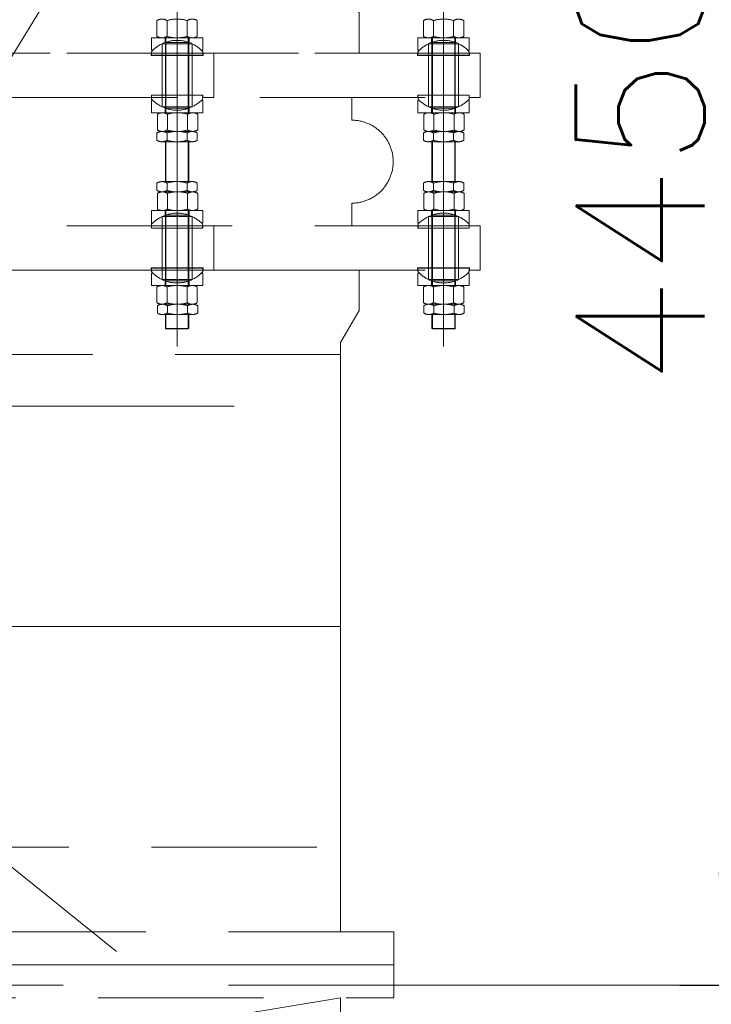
# Model space of a CAD drawing. Header units: inches. Extents: x 0 to 1545919, y -165762 to 23143738.
# Tile 66 of 131: x 117672 to 119554, y 139085 to 141763. Entities that reach past the tile are written whole.
import ezdxf

# ---------------------------------------------------------------- set-up
doc = ezdxf.new("R2010")
doc.units = ezdxf.units.IN
doc.header["$LTSCALE"] = 1800
doc.header["$MEASUREMENT"] = 0
doc.linetypes.add('CENTER', pattern=[2, 1.25, -0.25, 0.25, -0.25])
doc.linetypes.add('HIDDEN', pattern=[0.375, 0.25, -0.125])
doc.layers.get('0').update_dxf_attribs({"color": 253, "lineweight": 5})
for name, color, linetype, lineweight in [('CEN', 8, 'CENTER', 18), ('CWPIPE', 200, 'CENTER', 18), ('DIM', 4, 'Continuous', 18), ('EQUIP', 8, 'HIDDEN', 9), ('GRID', 251, 'CENTER', 18)]:
    doc.layers.add(name, color=color, linetype=linetype, lineweight=lineweight)
doc.styles.add('ROMANS', font='romans.shx')
doc.dimstyles.new('MAIN', dxfattribs={"dimtxt": 350, "dimasz": 250, "dimexe": 20, "dimexo": 20, "dimgap": 100, "dimtad": 1, "dimdec": 0, "dimzin": 0, "dimdsep": 46, "dimtxsty": 'ROMANS', "dimcen": 0.09, "dimclrd": 256, "dimclre": 9, "dimclrt": 256, "dimadec": 0, "dimazin": 0, "dimtfac": 1, "dimtdec": 0, "dimtofl": 0, "dimtmove": 0, "dimatfit": 3, "dimfxl": 0.18, "dimtolj": 1, "dimtzin": 0, "dimarcsym": 0})
doc.dimstyles.new('USER175', dxfattribs={"dimscale": 175, "dimtxt": 2, "dimasz": 1.75, "dimexe": 0, "dimexo": 0, "dimgap": 0.5, "dimtad": 1, "dimdec": 0, "dimzin": 0, "dimdsep": 46, "dimtxsty": 'ROMANS', "dimcen": 0, "dimclrd": 4, "dimclre": 4, "dimclrt": 4, "dimadec": 0, "dimazin": 0, "dimtfac": 0.09, "dimtdec": 0, "dimtix": 1, "dimtofl": 0, "dimtmove": 0, "dimatfit": 3, "dimfxl": 1, "dimtolj": 1, "dimtzin": 0, "dimarcsym": 0})

# ---------------------------------------------------------------- blocks, each defined once
blk = doc.blocks.new('*D968')
at = {"layer": 'DIM', "color": 9, "lineweight": -2, "transparency": 16777216}
for p, q in [((119171.8, 145572), (114686.6, 145572)), ((114165.9, 130037), (114726.6, 130037))]:
    blk.add_line(p, q, dxfattribs=at)
at = {"layer": 'DIM', "lineweight": -2, "transparency": 16777216}
blk.add_line((114706.6, 145322), (114706.6, 130287), dxfattribs=at)
at = {"layer": 'DIM', "transparency": 16777216}
for points in [[(114664.9, 145322), (114748.3, 145322), (114706.6, 145572)], [(114664.9, 130287), (114748.3, 130287), (114706.6, 130037)]]:
    blk.add_solid(points, dxfattribs=at)
at = {"layer": 'DIM', "transparency": 16777216, "insert": (114431.6, 137804.5), "char_height": 350, "attachment_point": 5, "rotation": 90, "style": 'ROMANS'}
blk.add_mtext('\\A1;15535', dxfattribs=at)
blk = doc.blocks.new('BFV-2500NB')
for p, q in [((-1270, 620), (1270, 620)), ((1270, 390), (1270, 620)), ((1270, 210), (-1270, -210)), ((1270, -210), (1270, 210))]:
    blk.add_line(p, q)
for points in [[(-1415, 300), (1415, 300), (1415, 390), (-1415, 390)], [(-1415, 210), (1415, 210), (1415, 300), (-1415, 300)]]:
    blk.add_lwpolyline(points, close=True)
blk = doc.blocks.new('REJOINT-PIPE')
at = {"ltscale": 15}
for p, q in [((825, 1028), (825, 547.1)), ((1550, 1028), (1550, 547.1)), ((825, 22), (825, 579.1)), ((1550, 22), (1550, 579.1))]:
    blk.add_line(p, q, dxfattribs=at)
for p, q in [((770.2, 865.9), (770.2, 908.9)), ((797.6, 908.9), (797.6, 865.9)), ((852.4, 908.9), (852.4, 865.9)), ((879.8, 865.9), (879.8, 908.9)), ((1495.2, 865.9), (1495.2, 908.9)), ((1522.6, 908.9), (1522.6, 865.9)), ((1577.4, 908.9), (1577.4, 865.9)), ((1604.8, 865.9), (1604.8, 908.9)), ((755, 827.9), (755, 861.9)), ((793, 861.9), (793, 658.1)), ((857, 861.9), (857, 658.1)), ((895, 827.9), (895, 861.9)), ((1480, 827.9), (1480, 861.9)), ((1518, 861.9), (1518, 658.1)), ((1582, 861.9), (1582, 658.1)), ((1620, 827.9), (1620, 861.9)), ((784, 814.6), (784, 845.7)), ((866, 814.6), (866, 845.7)), ((1509, 814.6), (1509, 845.7)), ((1591, 814.6), (1591, 845.7)), ((754.4, 820), (728.5, 820)), ((758.5, 827.9), (755, 827.9)), ((784, 814), (784, 706)), ((866, 814), (866, 706)), ((891.5, 827.9), (895, 827.9)), ((895.6, 820), (925, 820)), ((925, 820), (925, 700)), ((1479.4, 820), (1453.5, 820)), ((1483.5, 827.9), (1480, 827.9)), ((1509, 814), (1509, 706)), ((1591, 814), (1591, 706)), ((1616.5, 827.9), (1620, 827.9)), ((1620.6, 820), (1650, 820)), ((1650, 820), (1650, 700)), ((755, 700), (728.5, 700)), ((784, 705.5), (784, 674.3)), ((866, 705.5), (866, 674.3)), ((895, 700), (925, 700)), ((1300, 637.9), (1300, 700)), ((1480, 700), (1453.5, 700)), ((1509, 705.5), (1509, 674.3)), ((1591, 705.5), (1591, 674.3)), ((1620, 700), (1650, 700)), ((755, 692.1), (755, 658.1)), ((758.5, 692.1), (755, 692.1)), ((891.5, 692.1), (895, 692.1)), ((895, 692.1), (895, 658.1)), ((1480, 692.1), (1480, 658.1)), ((1483.5, 692.1), (1480, 692.1)), ((1616.5, 692.1), (1620, 692.1)), ((1620, 692.1), (1620, 658.1)), ((771.3, 611.1), (771.3, 654.1)), ((798.7, 654.1), (798.7, 611.1)), ((853.6, 654.1), (853.6, 611.1)), ((881, 611.1), (881, 654.1)), ((1496.3, 611.1), (1496.3, 654.1)), ((1523.7, 654.1), (1523.7, 611.1)), ((1578.6, 654.1), (1578.6, 611.1)), ((1606, 611.1), (1606, 654.1)), ((770.2, 583.1), (770.2, 603.1)), ((797.6, 603.1), (797.6, 583.1)), ((852.4, 603.1), (852.4, 583.1)), ((879.8, 583.1), (879.8, 603.1)), ((1495.2, 583.1), (1495.2, 603.1)), ((1522.6, 603.1), (1522.6, 583.1)), ((1577.4, 603.1), (1577.4, 583.1)), ((1604.8, 583.1), (1604.8, 603.1)), ((793, 470.9), (793, 579.1)), ((857, 470.9), (857, 579.1)), ((1518, 470.9), (1518, 579.1)), ((1582, 470.9), (1582, 579.1)), ((770.2, 466.9), (770.2, 446.9)), ((797.6, 446.9), (797.6, 466.9)), ((852.4, 446.9), (852.4, 466.9)), ((879.8, 466.9), (879.8, 446.9)), ((1495.2, 466.9), (1495.2, 446.9)), ((1522.6, 446.9), (1522.6, 466.9)), ((1577.4, 446.9), (1577.4, 466.9)), ((1604.8, 466.9), (1604.8, 446.9)), ((771.3, 438.9), (771.3, 395.9)), ((798.7, 395.9), (798.7, 438.9)), ((853.6, 395.9), (853.6, 438.9)), ((881, 438.9), (881, 395.9)), ((1496.3, 438.9), (1496.3, 395.9)), ((1523.7, 395.9), (1523.7, 438.9)), ((1578.6, 395.9), (1578.6, 438.9)), ((1606, 438.9), (1606, 395.9)), ((1300, 350), (1300, 412.1)), ((755, 357.9), (755, 391.9)), ((784, 344.5), (784, 375.7)), ((793, 188.1), (793, 391.9)), ((857, 188.1), (857, 391.9)), ((866, 344.5), (866, 375.7)), ((895, 357.9), (895, 391.9)), ((1480, 357.9), (1480, 391.9)), ((1509, 344.5), (1509, 375.7)), ((1518, 188.1), (1518, 391.9)), ((1582, 188.1), (1582, 391.9)), ((1591, 344.5), (1591, 375.7)), ((1620, 357.9), (1620, 391.9)), ((755, 350), (728.5, 350)), ((758.5, 357.9), (755, 357.9)), ((891.5, 357.9), (895, 357.9)), ((895, 350), (925, 350)), ((925, 230), (925, 350)), ((1480, 350), (1453.5, 350)), ((1483.5, 357.9), (1480, 357.9)), ((1616.5, 357.9), (1620, 357.9)), ((1620, 350), (1650, 350)), ((1650, 230), (1650, 350)), ((784, 236), (784, 344)), ((866, 236), (866, 344)), ((1509, 236), (1509, 344)), ((1591, 236), (1591, 344)), ((754.4, 230), (728.5, 230)), ((755, 222.1), (755, 188.1)), ((758.5, 222.1), (755, 222.1)), ((784, 235.4), (784, 204.3)), ((866, 235.4), (866, 204.3)), ((891.5, 222.1), (895, 222.1)), ((895, 222.1), (895, 188.1)), ((895.6, 230), (925, 230)), ((1479.4, 230), (1453.5, 230)), ((1480, 222.1), (1480, 188.1)), ((1483.5, 222.1), (1480, 222.1)), ((1509, 235.4), (1509, 204.3)), ((1591, 235.4), (1591, 204.3)), ((1616.5, 222.1), (1620, 222.1)), ((1620, 222.1), (1620, 188.1)), ((1620.6, 230), (1650, 230)), ((770.2, 184.1), (770.2, 141.1)), ((797.6, 141.1), (797.6, 184.1)), ((852.4, 141.1), (852.4, 184.1)), ((879.8, 184.1), (879.8, 141.1)), ((1495.2, 184.1), (1495.2, 141.1)), ((1522.6, 141.1), (1522.6, 184.1)), ((1577.4, 141.1), (1577.4, 184.1)), ((1604.8, 184.1), (1604.8, 141.1)), ((771.3, 133.1), (771.3, 113.1)), ((793, 109.1), (793, 71.5)), ((798.7, 113.1), (798.7, 133.1)), ((853.6, 113.1), (853.6, 133.1)), ((857, 109.1), (857, 71.5)), ((881, 133.1), (881, 113.1)), ((1496.3, 133.1), (1496.3, 113.1)), ((1518, 109.1), (1518, 71.5)), ((1523.7, 113.1), (1523.7, 133.1)), ((1578.6, 113.1), (1578.6, 133.1)), ((1582, 109.1), (1582, 71.5)), ((1606, 133.1), (1606, 113.1)), ((794.5, 70), (793, 71.5)), ((1519.5, 70), (1518, 71.5))]:
    blk.add_line(p, q)
at = {"ltscale": 4}
for p, q in [((755, 861.9), (895, 861.9)), ((786.2, 861.9), (866.1, 861.9)), ((792.5, 861.9), (792.5, 849.3)), ((857.5, 861.9), (857.5, 849.3)), ((1480, 861.9), (1620, 861.9)), ((1511.2, 861.9), (1591.1, 861.9)), ((1517.5, 861.9), (1517.5, 849.3)), ((1582.5, 861.9), (1582.5, 849.3)), ((754.4, 820), (754.4, 814)), ((785, 814), (754.4, 814)), ((755, 824.2), (755, 814.6)), ((785, 814.6), (755, 814.6)), ((865, 814.6), (895, 814.6)), ((865, 814), (895.6, 814)), ((895, 824.2), (895, 814.6)), ((895.6, 820), (895.6, 814)), ((1479.4, 820), (1479.4, 814)), ((1510, 814), (1479.4, 814)), ((1480, 824.2), (1480, 814.6)), ((1510, 814.6), (1480, 814.6)), ((1590, 814.6), (1620, 814.6)), ((1590, 814), (1620.6, 814)), ((1620, 824.2), (1620, 814.6)), ((1620.6, 820), (1620.6, 814)), ((755, 700), (755, 706)), ((785, 706), (755, 706)), ((755.5, 695.2), (755.5, 705.5)), ((784, 705.5), (755.5, 705.5)), ((865, 706), (895, 706)), ((865, 705.5), (894.5, 705.5)), ((894.5, 695.2), (894.5, 705.5)), ((895, 700), (895, 706)), ((1480, 700), (1480, 706)), ((1510, 706), (1480, 706)), ((1480.5, 695.2), (1480.5, 705.5)), ((1509, 705.5), (1480.5, 705.5)), ((1590, 706), (1620, 706)), ((1590, 705.5), (1619.5, 705.5)), ((1619.5, 695.2), (1619.5, 705.5)), ((1620, 700), (1620, 706)), ((792.5, 658.1), (792.5, 670.7)), ((857.5, 658.1), (857.5, 670.7)), ((1517.5, 658.1), (1517.5, 670.7)), ((1582.5, 658.1), (1582.5, 670.7)), ((755, 658.1), (895, 658.1)), ((785, 658.1), (867.3, 658.1)), ((786.2, 658.1), (863.9, 658.1)), ((786.2, 658.1), (863.9, 658.1)), ((786.3, 658.1), (863.7, 658.1)), ((787.4, 658.1), (867.3, 658.1)), ((1480, 658.1), (1620, 658.1)), ((1510, 658.1), (1592.3, 658.1)), ((1511.2, 658.1), (1588.9, 658.1)), ((1511.2, 658.1), (1588.9, 658.1)), ((1511.3, 658.1), (1588.7, 658.1)), ((1512.4, 658.1), (1592.3, 658.1)), ((783.9, 607.1), (866.1, 607.1)), ((786.2, 607.1), (866.1, 607.1)), ((787.4, 607.1), (867.3, 607.1)), ((1508.9, 607.1), (1591.1, 607.1)), ((1511.2, 607.1), (1591.1, 607.1)), ((1512.4, 607.1), (1592.3, 607.1)), ((786.2, 579.1), (866.1, 579.1)), ((1511.2, 579.1), (1591.1, 579.1)), ((786.2, 470.9), (866.1, 470.9)), ((1511.2, 470.9), (1591.1, 470.9)), ((783.9, 442.9), (866.1, 442.9)), ((786.2, 442.9), (866.1, 442.9)), ((787.4, 442.9), (867.3, 442.9)), ((1508.9, 442.9), (1591.1, 442.9)), ((1511.2, 442.9), (1591.1, 442.9)), ((1512.4, 442.9), (1592.3, 442.9)), ((755, 391.9), (895, 391.9)), ((785, 391.9), (867.3, 391.9)), ((786.2, 391.9), (863.9, 391.9)), ((786.2, 391.9), (863.9, 391.9)), ((786.3, 391.9), (863.7, 391.9)), ((787.4, 391.9), (867.3, 391.9)), ((792.5, 391.9), (792.5, 379.3)), ((857.5, 391.9), (857.5, 379.3)), ((1480, 391.9), (1620, 391.9)), ((1510, 391.9), (1592.3, 391.9)), ((1511.2, 391.9), (1588.9, 391.9)), ((1511.2, 391.9), (1588.9, 391.9)), ((1511.3, 391.9), (1588.7, 391.9)), ((1512.4, 391.9), (1592.3, 391.9)), ((1517.5, 391.9), (1517.5, 379.3)), ((1582.5, 391.9), (1582.5, 379.3)), ((755, 350), (755, 344)), ((755.5, 354.8), (755.5, 344.5)), ((894.5, 354.8), (894.5, 344.5)), ((895, 350), (895, 344)), ((1480, 350), (1480, 344)), ((1480.5, 354.8), (1480.5, 344.5)), ((1619.5, 354.8), (1619.5, 344.5)), ((1620, 350), (1620, 344)), ((785, 344), (755, 344)), ((784, 344.5), (755.5, 344.5)), ((865, 344.5), (894.5, 344.5)), ((865, 344), (895, 344)), ((1510, 344), (1480, 344)), ((1509, 344.5), (1480.5, 344.5)), ((1590, 344.5), (1619.5, 344.5)), ((1590, 344), (1620, 344)), ((754.4, 230), (754.4, 236)), ((785, 236), (754.4, 236)), ((755, 225.8), (755, 235.4)), ((785, 235.4), (755, 235.4)), ((865, 236), (895.6, 236)), ((865, 235.4), (895, 235.4)), ((895, 225.8), (895, 235.4)), ((895.6, 230), (895.6, 236)), ((1479.4, 230), (1479.4, 236)), ((1510, 236), (1479.4, 236)), ((1480, 225.8), (1480, 235.4)), ((1510, 235.4), (1480, 235.4)), ((1590, 236), (1620.6, 236)), ((1590, 235.4), (1620, 235.4)), ((1620, 225.8), (1620, 235.4)), ((1620.6, 230), (1620.6, 236)), ((755, 188.1), (895, 188.1)), ((786.2, 188.1), (866.1, 188.1)), ((792.5, 188.1), (792.5, 200.7)), ((857.5, 188.1), (857.5, 200.7)), ((1480, 188.1), (1620, 188.1)), ((1511.2, 188.1), (1591.1, 188.1)), ((1517.5, 188.1), (1517.5, 200.7)), ((1582.5, 188.1), (1582.5, 200.7)), ((783.9, 137.1), (866.1, 137.1)), ((786.2, 137.1), (866.1, 137.1)), ((787.4, 137.1), (867.3, 137.1)), ((1508.9, 137.1), (1591.1, 137.1)), ((1511.2, 137.1), (1591.1, 137.1)), ((1512.4, 137.1), (1592.3, 137.1)), ((785, 109.1), (867.3, 109.1)), ((786.2, 109.1), (863.9, 109.1)), ((786.2, 109.1), (863.9, 109.1)), ((786.3, 109.1), (863.7, 109.1)), ((787.4, 109.1), (867.3, 109.1)), ((1510, 109.1), (1592.3, 109.1)), ((1511.2, 109.1), (1588.9, 109.1)), ((1511.2, 109.1), (1588.9, 109.1)), ((1511.3, 109.1), (1588.7, 109.1)), ((1512.4, 109.1), (1592.3, 109.1)), ((857, 71.5), (793, 71.5)), ((855.5, 70), (794.5, 70)), ((855.5, 70), (857, 71.5)), ((1582, 71.5), (1518, 71.5)), ((1580.5, 70), (1519.5, 70)), ((1580.5, 70), (1582, 71.5))]:
    blk.add_line(p, q, dxfattribs=at)
at = {"linetype": 'HIDDEN', "ltscale": 0.5}
for p, q in [((794.5, 861.9), (794.5, 658.1)), ((855.5, 861.9), (855.5, 658.1)), ((1519.5, 861.9), (1519.5, 658.1)), ((1580.5, 861.9), (1580.5, 658.1)), ((784, 845.7), (866, 845.7)), ((792.5, 849.3), (857.5, 849.3)), ((1509, 845.7), (1591, 845.7)), ((1517.5, 849.3), (1582.5, 849.3)), ((865, 814.6), (785, 814.6)), ((865, 814), (785, 814)), ((1590, 814.6), (1510, 814.6)), ((1590, 814), (1510, 814)), ((865, 705.5), (784, 705.5)), ((865, 706), (785, 706)), ((1590, 705.5), (1509, 705.5)), ((1590, 706), (1510, 706)), ((784, 674.3), (866, 674.3)), ((792.5, 670.7), (857.5, 670.7)), ((1509, 674.3), (1591, 674.3)), ((1517.5, 670.7), (1582.5, 670.7)), ((794.5, 470.9), (794.5, 579.1)), ((855.5, 470.9), (855.5, 579.1)), ((1519.5, 470.9), (1519.5, 579.1)), ((1580.5, 470.9), (1580.5, 579.1)), ((784, 375.7), (866, 375.7)), ((792.5, 379.3), (857.5, 379.3)), ((794.5, 188.1), (794.5, 391.9)), ((855.5, 188.1), (855.5, 391.9)), ((1509, 375.7), (1591, 375.7)), ((1517.5, 379.3), (1582.5, 379.3)), ((1519.5, 188.1), (1519.5, 391.9)), ((1580.5, 188.1), (1580.5, 391.9)), ((865, 344.5), (784, 344.5)), ((865, 344), (785, 344)), ((1590, 344.5), (1509, 344.5)), ((1590, 344), (1510, 344)), ((865, 236), (785, 236)), ((865, 235.4), (785, 235.4)), ((1590, 236), (1510, 236)), ((1590, 235.4), (1510, 235.4)), ((784, 204.3), (866, 204.3)), ((792.5, 200.7), (857.5, 200.7)), ((1509, 204.3), (1591, 204.3)), ((1517.5, 200.7), (1582.5, 200.7)), ((794.5, 70), (794.5, 109.1)), ((855.5, 70), (855.5, 109.1)), ((1519.5, 70), (1519.5, 109.1)), ((1580.5, 70), (1580.5, 109.1))]:
    blk.add_line(p, q, dxfattribs=at)
for points in [[(-1320, 820), (1320, 820), (1320, 930), (1270, 1016.6), (1270, 1050), (-1270, 1050), (-1270, 1016.6), (-1320, 930)], [(-1650, 700), (1650, 700), (1650, 820), (-1650, 820)], [(-1650, 230), (1650, 230), (1650, 350), (-1650, 350)], [(-1320, 230), (1320, 230), (1320, 120), (1270, 33.4), (1270, 0), (-1270, 0), (-1270, 33.4), (-1320, 120)]]:
    blk.add_lwpolyline(points, close=True)
at = {"ltscale": 4}
for centre, radius, start, end in [((783.9, 887.3), 25.5, 57.4746, 122.5254), ((825, 817), 95.9, 73.3748, 106.6252), ((866.1, 887.3), 25.5, 57.4746, 122.5254), ((1508.9, 887.3), 25.5, 57.4746, 122.5254), ((1550, 817), 95.9, 73.3748, 106.6252), ((1591.1, 887.3), 25.5, 57.4746, 122.5254), ((783.9, 887.4), 25.5, 237.4746, 302.5254), ((825, 957.7), 95.9, 253.3748, 286.6252), ((866.1, 887.4), 25.5, 237.4746, 302.5254), ((1508.9, 887.4), 25.5, 237.4746, 302.5254), ((1550, 957.7), 95.9, 253.3748, 286.6252), ((1591.1, 887.4), 25.5, 237.4746, 302.5254), ((785, 632.6), 25.5, 57.4746, 122.5254), ((826.2, 562.3), 95.9, 73.3748, 106.6252), ((867.3, 632.6), 25.5, 57.4746, 122.5254), ((1510, 632.6), 25.5, 57.4746, 122.5254), ((1551.2, 562.3), 95.9, 73.3748, 106.6252), ((1592.3, 632.6), 25.5, 57.4746, 122.5254), ((783.9, 581.6), 25.5, 57.4746, 122.5254), ((785, 632.7), 25.5, 237.4746, 302.5254), ((825, 511.3), 95.9, 73.3748, 106.6252), ((826.2, 703), 95.9, 253.3748, 286.6252), ((866.1, 581.6), 25.5, 57.4746, 122.5254), ((867.3, 632.7), 25.5, 237.4746, 302.5254), ((1508.9, 581.6), 25.5, 57.4746, 122.5254), ((1510, 632.7), 25.5, 237.4746, 302.5254), ((1550, 511.3), 95.9, 73.3748, 106.6252), ((1551.2, 703), 95.9, 253.3748, 286.6252), ((1591.1, 581.6), 25.5, 57.4746, 122.5254), ((1592.3, 632.7), 25.5, 237.4746, 302.5254), ((783.9, 604.7), 25.5, 237.4746, 302.5254), ((825, 675), 95.9, 253.3748, 286.6252), ((866.1, 604.7), 25.5, 237.4746, 302.5254), ((1508.9, 604.7), 25.5, 237.4746, 302.5254), ((1550, 675), 95.9, 253.3748, 286.6252), ((1591.1, 604.7), 25.5, 237.4746, 302.5254), ((783.9, 445.3), 25.5, 57.4746, 122.5254), ((825, 375), 95.9, 73.3748, 106.6252), ((866.1, 445.3), 25.5, 57.4746, 122.5254), ((1508.9, 445.3), 25.5, 57.4746, 122.5254), ((1550, 375), 95.9, 73.3748, 106.6252), ((1591.1, 445.3), 25.5, 57.4746, 122.5254), ((783.9, 468.4), 25.5, 237.4746, 302.5254), ((785, 417.3), 25.5, 57.4746, 122.5254), ((825, 538.7), 95.9, 253.3748, 286.6252), ((826.2, 347), 95.9, 73.3748, 106.6252), ((866.1, 468.4), 25.5, 237.4746, 302.5254), ((867.3, 417.3), 25.5, 57.4746, 122.5254), ((1508.9, 468.4), 25.5, 237.4746, 302.5254), ((1510, 417.3), 25.5, 57.4746, 122.5254), ((1550, 538.7), 95.9, 253.3748, 286.6252), ((1551.2, 347), 95.9, 73.3748, 106.6252), ((1591.1, 468.4), 25.5, 237.4746, 302.5254), ((1592.3, 417.3), 25.5, 57.4746, 122.5254), ((785, 417.4), 25.5, 237.4746, 302.5254), ((826.2, 487.7), 95.9, 253.3748, 286.6252), ((867.3, 417.4), 25.5, 237.4746, 302.5254), ((1510, 417.4), 25.5, 237.4746, 302.5254), ((1551.2, 487.7), 95.9, 253.3748, 286.6252), ((1592.3, 417.4), 25.5, 237.4746, 302.5254), ((783.9, 162.6), 25.5, 57.4746, 122.5254), ((825, 92.3), 95.9, 73.3748, 106.6252), ((866.1, 162.6), 25.5, 57.4746, 122.5254), ((1508.9, 162.6), 25.5, 57.4746, 122.5254), ((1550, 92.3), 95.9, 73.3748, 106.6252), ((1591.1, 162.6), 25.5, 57.4746, 122.5254), ((783.9, 162.7), 25.5, 237.4746, 302.5254), ((785, 111.6), 25.5, 57.4746, 122.5254), ((825, 233), 95.9, 253.3748, 286.6252), ((826.2, 41.3), 95.9, 73.3748, 106.6252), ((866.1, 162.7), 25.5, 237.4746, 302.5254), ((867.3, 111.6), 25.5, 57.4746, 122.5254), ((1508.9, 162.7), 25.5, 237.4746, 302.5254), ((1510, 111.6), 25.5, 57.4746, 122.5254), ((1550, 233), 95.9, 253.3748, 286.6252), ((1551.2, 41.3), 95.9, 73.3748, 106.6252), ((1591.1, 162.7), 25.5, 237.4746, 302.5254), ((1592.3, 111.6), 25.5, 57.4746, 122.5254), ((785, 134.7), 25.5, 237.4746, 302.5254), ((826.2, 205), 95.9, 253.3748, 286.6252), ((867.3, 134.7), 25.5, 237.4746, 302.5254), ((1510, 134.7), 25.5, 237.4746, 302.5254), ((1551.2, 205), 95.9, 253.3748, 286.6252), ((1592.3, 134.7), 25.5, 237.4746, 302.5254)]:
    blk.add_arc(centre, radius, start, end, dxfattribs=at)
for centre, radius, start, end in [((825, 760), 95, 42.5369, 137.4631), ((1550, 760), 95, 42.5369, 137.4631), ((825, 760), 95, 222.9811, 317.0189), ((1550, 760), 95, 222.9811, 317.0189), ((1300, 525), 112.9, 270, 90), ((825, 290), 95, 42.9811, 137.0189), ((1550, 290), 95, 42.9811, 137.0189), ((825, 290), 95, 222.5369, 317.4631), ((1550, 290), 95, 222.5369, 317.4631)]:
    blk.add_arc(centre, radius, start, end)
blk = doc.blocks.new('*D1140')
at = {"color": 4, "lineweight": -2, "transparency": 16777216}
for p, q in [((119467.7, 143587), (119622.2, 143587)), ((119622.2, 139443.3), (119622.2, 143280.8)), ((119467.7, 139137), (119622.2, 139137))]:
    blk.add_line(p, q, dxfattribs=at)
at = {"color": 4, "transparency": 16777216}
for points in [[(119571.1, 143280.8), (119673.2, 143280.8), (119622.2, 143587)], [(119571.1, 139443.3), (119673.2, 139443.3), (119622.2, 139137)]]:
    blk.add_solid(points, dxfattribs=at)
at = {"color": 4, "transparency": 16777216, "insert": (119359.7, 141362), "char_height": 350, "attachment_point": 5, "rotation": 90, "style": 'ROMANS'}
blk.add_mtext('\\A1;4450', dxfattribs=at)

msp = doc.modelspace()

# ---------------------------------------------------------------- linework, layer by layer
at = {"layer": 'CEN'}
for p, q in [((120040.003, 137537.047), (110040.003, 145572.047)), ((110540.003, 130037.047), (120040.003, 145572.047)), ((118545.003, 140112.047), (116005.003, 140112.047))]:
    msp.add_line(p, q, dxfattribs=at)
at = {"layer": 'CWPIPE'}
for p, q in [((118545.003, 140885.444), (118545.003, 139512.047)), ((116005.003, 140712.047), (118545.003, 140712.047))]:
    msp.add_line(p, q, dxfattribs=at)
at = {"layer": 'GRID'}
msp.add_line((160090.003, 139137.047), (24990.003, 139137.047), dxfattribs=at)

# ---------------------------------------------------------------- block references
at = {"layer": 'EQUIP'}
for name, p in [('REJOINT-PIPE', (117275.003, 140852.047)), ('BFV-2500NB', (117275.003, 138892.047))]:
    msp.add_blockref(name, p, dxfattribs=at)

# ---------------------------------------------------------------- dimensions: what is measured, and where the dimension line sits
dim = msp.add_linear_dim(base=(119622.189, 143587.047), p1=(119467.698, 139137.047), p2=(119467.698, 143587.047), angle=90, dimstyle='USER175')
dim.commit()
dim.dimension.update_dxf_attribs({"geometry": '*D1140', "text_midpoint": (119359.689, 141362.047)})
at = {"layer": 'DIM'}
dim = msp.add_linear_dim(base=(114706.594, 130037.047), p1=(119191.803, 145572.047), p2=(114145.942, 130037.047), angle=90, dimstyle='MAIN', override={"dimtmove": 0}, dxfattribs=at)
dim.commit()
dim.dimension.update_dxf_attribs({"geometry": '*D968', "text_midpoint": (114431.594, 137804.547)})

doc.saveas('drawing.dxf')
